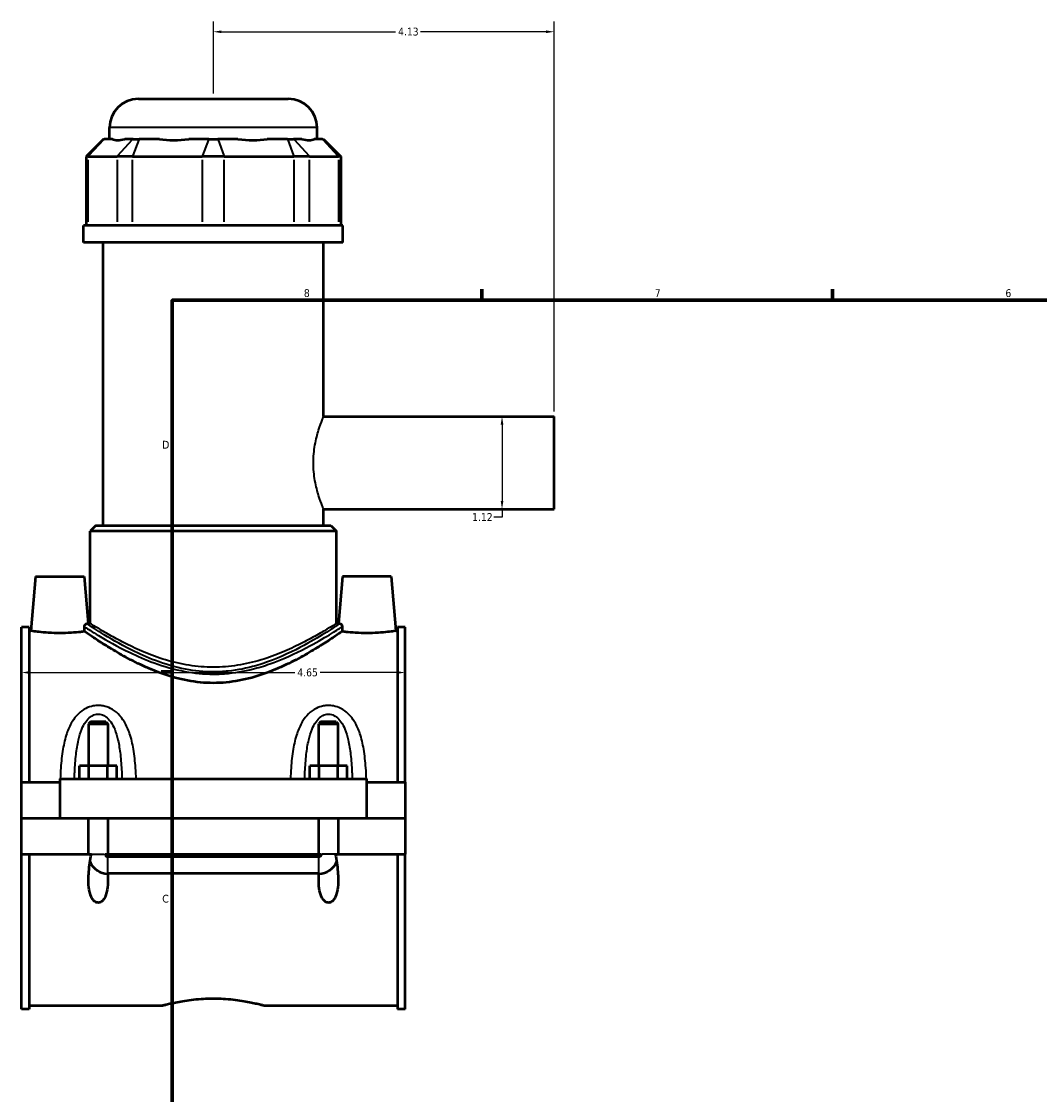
# Model space of a CAD drawing. Header units: inches. Extents: x -1.3 to 48, y -1.8 to 47.4.
# Tile 3 of 8: x -1.3 to 11, y 11.4 to 24.4. Entities that reach past the tile are written whole.
import ezdxf

# ---------------------------------------------------------------- set-up
doc = ezdxf.new("R2010")
doc.units = ezdxf.units.IN
doc.header["$MEASUREMENT"] = 0
for name, color, linetype, lineweight in [('Border (ANSI)', 7, 'Continuous', 70), ('Dimension (ANSI)', 7, 'Continuous', 25), ('Visible (ANSI)', 7, 'Continuous', 50), ('Visible Narrow (ANSI)', 7, 'Continuous', 35)]:
    doc.layers.add(name, color=color, linetype=linetype, lineweight=lineweight)
doc.styles.add('Note Text (ANSI)', font='tahoma.ttf')
doc.dimstyles.new('Default (ANSI)', dxfattribs={"dimtxt": 0.094488, "dimasz": 0.098425, "dimexe": 0.125, "dimexo": 0.0625, "dimgap": 0.031496, "dimtad": 0, "dimtih": 1, "dimtoh": 1, "dimrnd": 1e-08, "dimzin": 4, "dimdsep": 46, "dimtxsty": 'Note Text (ANSI)', "dimcen": 0.09, "dimdle": 0.393701, "dimclrd": 256, "dimclre": 256, "dimclrt": 5, "dimadec": 0, "dimazin": 1, "dimtfac": 1, "dimtofl": 0, "dimtmove": 0, "dimatfit": 3, "dimfxl": 1, "dimtolj": 1, "dimtzin": 4, "dimlwd": -1, "dimlwe": -1, "dimarcsym": 0})

# ---------------------------------------------------------------- blocks, each defined once
blk = doc.blocks.new('Borders Default Border')
at = {"layer": 'Border (ANSI)'}
for p, q in [((4.25, 21), (4.25, 21.134)), ((8.5, 21), (8.5, 21.134)), ((0.5, 16.5), (0.366, 16.5))]:
    blk.add_line(p, q, dxfattribs=at)
at = {"layer": 'Border (ANSI)', "flags": 128}
blk.add_lwpolyline([(0.5, 1), (0.5, 21), (33.5, 21), (33.5, 1), (0.5, 1)], dxfattribs=at)
at = {"layer": 'Border (ANSI)', "color": 5, "true_color": 0x0000ff, "char_height": 0.0945, "attachment_point": 7, "style": 'Note Text (ANSI)'}
for s, insert in [('8', (2.094, 21.038)), ('7', (6.346, 21.04)), ('6', (10.595, 21.038)), ('D', (0.378, 19.203)), ('C', (0.378, 13.701))]:
    blk.add_mtext(s, dxfattribs=dict(at, insert=insert))
blk = doc.blocks.new('*D6')
at = {"layer": 'Defpoints', "color": 0, "transparency": 16777216}
for p in [(5.127, 24.254), (0.997, 23.441), (5.127, 19.591)]:
    blk.add_point(p, dxfattribs=at)
at = {"layer": 'Dimension (ANSI)', "transparency": 16777216}
for p, q in [((0.997, 23.504), (0.997, 24.379)), ((5.127, 19.654), (5.127, 24.379)), ((1.095, 24.254), (3.204, 24.254)), ((5.028, 24.254), (3.509, 24.254))]:
    blk.add_line(p, q, dxfattribs=at)
for points in [[(1.095, 24.27), (1.095, 24.237), (0.997, 24.254)], [(5.028, 24.27), (5.028, 24.237), (5.127, 24.254)]]:
    blk.add_solid(points, dxfattribs=at)
at = {"layer": 'Dimension (ANSI)', "color": 5, "transparency": 16777216, "insert": (3.236, 24.303), "char_height": 0.0945, "attachment_point": 1, "style": 'Note Text (ANSI)'}
blk.add_mtext('\\A1;4.13', dxfattribs=at)
blk = doc.blocks.new('*D7')
at = {"layer": 'Defpoints', "color": 0, "transparency": 16777216}
for p in [(3.322, 16.49), (-1.328, 16.101), (3.322, 16.101)]:
    blk.add_point(p, dxfattribs=at)
at = {"layer": 'Dimension (ANSI)', "transparency": 16777216}
for p, q in [((-1.23, 16.49), (1.984, 16.49)), ((3.223, 16.49), (2.29, 16.49))]:
    blk.add_line(p, q, dxfattribs=at)
for points in [[(-1.23, 16.507), (-1.23, 16.474), (-1.328, 16.49)], [(3.223, 16.507), (3.223, 16.474), (3.322, 16.49)]]:
    blk.add_solid(points, dxfattribs=at)
at = {"layer": 'Dimension (ANSI)', "color": 5, "transparency": 16777216, "insert": (2.015, 16.539), "char_height": 0.0945, "attachment_point": 1, "style": 'Note Text (ANSI)'}
blk.add_mtext('\\A1;4.65', dxfattribs=at)
blk = doc.blocks.new('*D9')
at = {"layer": 'Defpoints', "color": 0, "transparency": 16777216}
for p in [(4.249, 19.591), (4.249, 18.471), (4.495, 18.471)]:
    blk.add_point(p, dxfattribs=at)
at = {"layer": 'Dimension (ANSI)', "transparency": 16777216}
for p, q in [((4.495, 19.493), (4.495, 18.57)), ((4.495, 18.471), (4.495, 18.373)), ((4.495, 18.373), (4.397, 18.373))]:
    blk.add_line(p, q, dxfattribs=at)
for points in [[(4.479, 19.493), (4.512, 19.493), (4.495, 19.591)], [(4.479, 18.57), (4.512, 18.57), (4.495, 18.471)]]:
    blk.add_solid(points, dxfattribs=at)
at = {"layer": 'Dimension (ANSI)', "color": 5, "transparency": 16777216, "insert": (4.133, 18.421), "char_height": 0.0945, "attachment_point": 1, "style": 'Note Text (ANSI)'}
blk.add_mtext('\\A1;1.12', dxfattribs=at)

msp = doc.modelspace()

# ---------------------------------------------------------------- linework, layer by layer
at = {"layer": 'Visible (ANSI)'}
for p, q in [((0.089, 23.441), (1.905, 23.441)), ((-0.26, 22.953), (-0.26, 23.092)), ((2.254, 22.953), (2.254, 23.092)), ((-0.336, 22.953), (-0.546, 22.744)), ((-0.336, 22.953), (-0.326, 22.953)), ((-0.225, 22.953), (-0.326, 22.953)), ((0.024, 22.953), (-0.077, 22.953)), ((0.024, 22.953), (0.099, 22.953)), ((0.343, 22.953), (0.099, 22.953)), ((0.943, 22.953), (0.699, 22.953)), ((0.943, 22.953), (1.05, 22.953)), ((1.294, 22.953), (1.05, 22.953)), ((1.894, 22.953), (1.65, 22.953)), ((1.894, 22.953), (1.97, 22.953)), ((2.071, 22.953), (1.97, 22.953)), ((2.319, 22.953), (2.218, 22.953)), ((2.319, 22.953), (2.33, 22.953)), ((2.33, 22.953), (2.54, 22.744)), ((-0.519, 22.744), (-0.546, 22.744)), ((-0.546, 22.744), (-0.546, 21.908)), ((-0.519, 22.744), (-0.17, 22.744)), ((0.019, 22.744), (-0.17, 22.744)), ((0.019, 22.744), (0.863, 22.744)), ((1.13, 22.744), (0.863, 22.744)), ((1.13, 22.744), (1.974, 22.744)), ((2.163, 22.744), (1.974, 22.744)), ((2.163, 22.744), (2.513, 22.744)), ((2.54, 22.744), (2.513, 22.744)), ((2.54, 22.744), (2.54, 21.908)), ((2.568, 21.908), (-0.575, 21.908)), ((-0.575, 21.699), (-0.575, 21.908)), ((2.568, 21.699), (2.568, 21.908)), ((2.568, 21.699), (-0.575, 21.699)), ((-0.339, 18.271), (-0.339, 21.699)), ((2.333, 19.591), (2.333, 21.699)), ((2.333, 19.591), (5.127, 19.591)), ((5.127, 18.471), (5.127, 19.591)), ((2.333, 18.271), (2.333, 18.471)), ((2.333, 18.471), (5.127, 18.471)), ((-0.426, 18.271), (-0.496, 18.201)), ((-0.426, 18.271), (2.42, 18.271)), ((2.42, 18.271), (2.49, 18.201)), ((2.49, 18.201), (-0.496, 18.201)), ((-0.496, 17.086), (-0.496, 18.201)), ((2.49, 17.086), (2.49, 18.201)), ((-1.158, 17.652), (-1.216, 16.995)), ((-1.158, 17.652), (-0.568, 17.652)), ((-0.568, 17.652), (-0.518, 17.086)), ((2.562, 17.652), (2.512, 17.086)), ((3.152, 17.652), (2.562, 17.652)), ((3.152, 17.652), (3.21, 16.995)), ((-1.328, 15.162), (-1.328, 17.041)), ((-1.235, 17.041), (-1.328, 17.041)), ((-1.235, 17.041), (-1.235, 15.162)), ((-0.496, 17.086), (-0.518, 17.086)), ((2.512, 17.086), (2.49, 17.086)), ((3.229, 17.041), (3.229, 15.162)), ((3.322, 17.041), (3.229, 17.041)), ((3.322, 15.162), (3.322, 17.041)), ((-1.235, 16.995), (-1.216, 16.995)), ((3.21, 16.995), (3.229, 16.995)), ((-0.493, 15.891), (-0.516, 15.868)), ((-0.516, 15.868), (-0.28, 15.868)), ((-0.516, 15.868), (-0.516, 15.359)), ((-0.304, 15.891), (-0.493, 15.891)), ((-0.304, 15.891), (-0.28, 15.868)), ((-0.28, 15.868), (-0.28, 15.359)), ((2.297, 15.891), (2.274, 15.868)), ((2.274, 15.868), (2.51, 15.868)), ((2.274, 15.359), (2.274, 15.868)), ((2.486, 15.891), (2.297, 15.891)), ((2.486, 15.891), (2.51, 15.868)), ((2.51, 15.359), (2.51, 15.868)), ((-0.625, 15.201), (-0.625, 15.359)), ((-0.512, 15.359), (-0.625, 15.359)), ((-0.512, 15.201), (-0.512, 15.359)), ((-0.285, 15.359), (-0.512, 15.359)), ((-0.285, 15.201), (-0.285, 15.359)), ((-0.171, 15.359), (-0.285, 15.359)), ((-0.171, 15.201), (-0.171, 15.359)), ((2.165, 15.201), (2.165, 15.359)), ((2.278, 15.359), (2.165, 15.359)), ((2.278, 15.201), (2.278, 15.359)), ((2.505, 15.359), (2.278, 15.359)), ((2.505, 15.201), (2.505, 15.359)), ((2.619, 15.359), (2.505, 15.359)), ((2.619, 15.201), (2.619, 15.359)), ((-1.328, 15.162), (-0.863, 15.162)), ((-1.328, 14.727), (-1.328, 15.162)), ((-0.863, 15.201), (-0.863, 14.727)), ((-0.863, 15.201), (2.857, 15.201)), ((2.857, 14.727), (2.857, 15.201)), ((2.857, 15.162), (3.322, 15.162)), ((3.322, 15.162), (3.322, 14.727)), ((-1.328, 14.727), (-0.863, 14.727)), ((-1.328, 14.289), (-1.328, 14.723)), ((-0.516, 14.723), (-1.328, 14.723)), ((-0.863, 14.727), (2.857, 14.727)), ((-0.516, 14.727), (-0.516, 14.723)), ((-0.516, 14.289), (-0.516, 14.723)), ((-0.28, 14.727), (-0.28, 14.723)), ((-0.28, 14.723), (-0.28, 14.289)), ((2.274, 14.723), (-0.28, 14.723)), ((2.274, 14.723), (2.274, 14.727)), ((2.274, 14.289), (2.274, 14.723)), ((2.51, 14.723), (2.51, 14.727)), ((2.51, 14.723), (2.51, 14.289)), ((3.322, 14.723), (2.51, 14.723)), ((2.857, 14.727), (3.322, 14.727)), ((3.322, 14.723), (3.322, 14.289)), ((-1.328, 12.41), (-1.328, 14.289)), ((-1.328, 14.289), (-0.516, 14.289)), ((-1.235, 14.289), (-1.235, 12.41)), ((-0.516, 14.289), (-0.481, 14.289)), ((-0.315, 14.289), (-0.28, 14.289)), ((-0.28, 14.289), (2.274, 14.289)), ((-0.28, 14.26), (2.274, 14.26)), ((2.274, 14.289), (2.309, 14.289)), ((2.475, 14.289), (2.51, 14.289)), ((2.51, 14.289), (3.322, 14.289)), ((3.229, 14.289), (3.229, 12.41)), ((3.322, 12.41), (3.322, 14.289)), ((2.274, 14.055), (-0.28, 14.055)), ((-1.235, 12.41), (-1.328, 12.41)), ((-1.235, 12.455), (0.38, 12.455)), ((1.614, 12.455), (3.229, 12.455)), ((3.322, 12.41), (3.229, 12.41))]:
    msp.add_line(p, q, dxfattribs=at)
for centre, radius, start, end in [((0.089, 23.092), 0.349, 90, 180), ((1.905, 23.092), 0.349, 0, 90), ((-0.28, 14.289), 0.236, 202.9251, 269.396), ((2.274, 14.289), 0.236, 270.604, 337.0749)]:
    msp.add_arc(centre, radius, start, end, dxfattribs=at)
for major_axis, ratio, start_param, end_param in [((1.233, 1.233), 0.198912, 3.184055, 3.491829), ((-1.045, -1.045), 0.668179, 0.435162, 0.742936), ((1.045, -1.045), 0.668179, 5.54025, 5.848024), ((1.233, -1.233), 0.198912, 5.932949, 6.240723)]:
    msp.add_ellipse((0.997, 24.196), major_axis=major_axis, ratio=ratio, start_param=start_param, end_param=end_param, dxfattribs=at)
for points, knots in [([(-0.564, 17.044), (-0.564, 17.047), (-0.564, 17.05), (-0.563, 17.057), (-0.562, 17.06), (-0.559, 17.067), (-0.556, 17.071), (-0.549, 17.079), (-0.542, 17.083), (-0.536, 17.083)], [0, 0, 0, 0, 0.0233013, 0.0233013, 0.0549925, 0.0549925, 0.099871, 0.099871, 0.1769512, 0.1769512, 0.1769512, 0.1769512]), ([(-0.563, 16.987), (-0.564, 17.001), (-0.564, 17.015), (-0.564, 17.034), (-0.564, 17.039), (-0.564, 17.044)], [0.9973843, 0.9973843, 0.9973843, 0.9973843, 1.0923356, 1.0923356, 1.1304408, 1.1304408, 1.1304408, 1.1304408]), ([(2.53, 17.083), (2.53, 17.083), (2.53, 17.083), (2.536, 17.082), (2.541, 17.08), (2.549, 17.073), (2.552, 17.068), (2.555, 17.061), (2.556, 17.058), (2.557, 17.053), (2.558, 17.051), (2.558, 17.048), (2.558, 17.046), (2.558, 17.044)], [0, 0, 0, 0, 0.0078564, 0.0078564, 0.1281211, 0.1281211, 0.2351476, 0.2351476, 0.2946876, 0.2946876, 0.3211587, 0.3211587, 0.346083, 0.346083, 0.346083, 0.346083]), ([(2.558, 17.044), (2.558, 17.039), (2.558, 17.034), (2.558, 17.015), (2.557, 17.001), (2.557, 16.987)], [1.0542304, 1.0542304, 1.0542304, 1.0542304, 1.0923356, 1.0923356, 1.1872869, 1.1872869, 1.1872869, 1.1872869]), ([(-0.563, 16.987), (-0.578, 16.985), (-0.595, 16.983), (-0.644, 16.978), (-0.684, 16.974), (-0.771, 16.969), (-0.819, 16.967), (-0.908, 16.967), (-0.955, 16.969), (-1.042, 16.974), (-1.082, 16.978), (-1.144, 16.985), (-1.171, 16.988), (-1.207, 16.994), (-1.216, 16.995), (-1.216, 16.995)], [1.835834, 1.835834, 1.835834, 1.835834, 2.035297, 2.035297, 2.374881, 2.374881, 2.714465, 2.714465, 3.054049, 3.054049, 3.393633, 3.393633, 3.732665, 3.732665, 4.071698, 4.071698, 4.071698, 4.071698]), ([(2.557, 16.987), (2.552, 16.984), (2.546, 16.979), (2.516, 16.96), (2.485, 16.938), (2.404, 16.884), (2.353, 16.852), (2.239, 16.781), (2.175, 16.742), (2.04, 16.666), (1.963, 16.625), (1.795, 16.546), (1.704, 16.507), (1.513, 16.44), (1.412, 16.412), (1.206, 16.373), (1.101, 16.363), (0.893, 16.363), (0.788, 16.373), (0.582, 16.412), (0.481, 16.44), (0.29, 16.507), (0.199, 16.546), (0.031, 16.625), (-0.046, 16.666), (-0.182, 16.742), (-0.246, 16.781), (-0.36, 16.852), (-0.41, 16.884), (-0.491, 16.938), (-0.523, 16.96), (-0.552, 16.979), (-0.558, 16.984), (-0.563, 16.987)], [6.763123, 6.763123, 6.763123, 6.763123, 7.072844, 7.072844, 7.853985, 7.853985, 8.635126, 8.635126, 9.416266, 9.416266, 10.208052, 10.208052, 10.999837, 10.999837, 11.791622, 11.791622, 12.583407, 12.583407, 13.375192, 13.375192, 14.166977, 14.166977, 14.958762, 14.958762, 15.750547, 15.750547, 16.531688, 16.531688, 17.312829, 17.312829, 18.09397, 18.09397, 18.403691, 18.403691, 18.403691, 18.403691]), ([(3.21, 16.995), (3.21, 16.995), (3.201, 16.994), (3.165, 16.988), (3.138, 16.985), (3.076, 16.978), (3.036, 16.974), (2.949, 16.969), (2.901, 16.967), (2.857, 16.967), (2.812, 16.967), (2.765, 16.969), (2.678, 16.974), (2.638, 16.978), (2.589, 16.983), (2.572, 16.985), (2.557, 16.987)], [4.071698, 4.071698, 4.071698, 4.071698, 4.41073, 4.41073, 4.749762, 4.749762, 5.089346, 5.089346, 5.42893, 5.42893, 5.42893, 5.768514, 5.768514, 6.108098, 6.108098, 6.307561, 6.307561, 6.307561, 6.307561]), ([(-0.283, 14.055), (-0.281, 14.029), (-0.28, 14.004), (-0.28, 13.94), (-0.282, 13.897), (-0.293, 13.836), (-0.298, 13.816), (-0.311, 13.779), (-0.319, 13.761), (-0.338, 13.734), (-0.347, 13.723), (-0.365, 13.71), (-0.371, 13.707), (-0.384, 13.702), (-0.391, 13.701), (-0.405, 13.701), (-0.412, 13.702), (-0.426, 13.707), (-0.432, 13.71), (-0.449, 13.723), (-0.459, 13.734), (-0.477, 13.761), (-0.485, 13.779), (-0.498, 13.816), (-0.503, 13.836), (-0.514, 13.897), (-0.516, 13.94), (-0.516, 14.043), (-0.51, 14.114), (-0.494, 14.22), (-0.488, 14.255), (-0.481, 14.289)], [1.215949, 1.215949, 1.215949, 1.215949, 1.413207, 1.413207, 1.730061, 1.730061, 1.888488, 1.888488, 2.046915, 2.046915, 2.156349, 2.156349, 2.211065, 2.211065, 2.265782, 2.265782, 2.320499, 2.320499, 2.375216, 2.375216, 2.48465, 2.48465, 2.643077, 2.643077, 2.801504, 2.801504, 3.118358, 3.118358, 3.634555, 3.634555, 3.885607, 3.885607, 3.885607, 3.885607]), ([(-0.315, 14.289), (-0.314, 14.284), (-0.312, 14.28), (-0.307, 14.272), (-0.304, 14.268), (-0.297, 14.264), (-0.294, 14.262), (-0.287, 14.26), (-0.284, 14.26), (-0.28, 14.26)], [0.0000698, 0.0000698, 0.0000698, 0.0000698, 0.0369029, 0.0369029, 0.0726601, 0.0726601, 0.1000626, 0.1000626, 0.1267854, 0.1267854, 0.1267854, 0.1267854]), ([(2.475, 14.289), (2.482, 14.255), (2.488, 14.22), (2.504, 14.114), (2.51, 14.043), (2.51, 13.94), (2.508, 13.897), (2.497, 13.836), (2.492, 13.816), (2.479, 13.779), (2.471, 13.761), (2.452, 13.734), (2.443, 13.723), (2.425, 13.71), (2.419, 13.707), (2.406, 13.702), (2.399, 13.701), (2.385, 13.701), (2.378, 13.702), (2.364, 13.707), (2.358, 13.711), (2.333, 13.728), (2.318, 13.752), (2.294, 13.802), (2.286, 13.837), (2.275, 13.909), (2.274, 13.945), (2.274, 14.003), (2.275, 14.029), (2.276, 14.055)], [0.645958, 0.645958, 0.645958, 0.645958, 0.89701, 0.89701, 1.413207, 1.413207, 1.730061, 1.730061, 1.888488, 1.888488, 2.046915, 2.046915, 2.156349, 2.156349, 2.211065, 2.211065, 2.265782, 2.265782, 2.318017, 2.318017, 2.370251, 2.370251, 2.559775, 2.559775, 2.832356, 2.832356, 3.104938, 3.104938, 3.300366, 3.300366, 3.300366, 3.300366]), ([(2.274, 14.26), (2.278, 14.26), (2.283, 14.26), (2.291, 14.264), (2.295, 14.266), (2.301, 14.272), (2.303, 14.275), (2.306, 14.281), (2.308, 14.285), (2.309, 14.289)], [0, 0, 0, 0, 0.0338755, 0.0338755, 0.069072, 0.069072, 0.0968973, 0.0968973, 0.1265215, 0.1265215, 0.1265215, 0.1265215]), ([(0.38, 12.455), (0.38, 12.455), (0.383, 12.456), (0.399, 12.461), (0.411, 12.464), (0.443, 12.472), (0.462, 12.477), (0.507, 12.487), (0.533, 12.492), (0.588, 12.503), (0.618, 12.509), (0.686, 12.519), (0.722, 12.524), (0.798, 12.532), (0.838, 12.536), (0.918, 12.54), (0.958, 12.541), (1.036, 12.541), (1.076, 12.54), (1.156, 12.536), (1.196, 12.532), (1.272, 12.524), (1.308, 12.519), (1.375, 12.509), (1.406, 12.503), (1.461, 12.492), (1.486, 12.487), (1.532, 12.477), (1.551, 12.472), (1.583, 12.464), (1.595, 12.461), (1.61, 12.456), (1.614, 12.455), (1.614, 12.455)], [2.375533, 2.375533, 2.375533, 2.375533, 2.672445, 2.672445, 2.969357, 2.969357, 3.26627, 3.26627, 3.563182, 3.563182, 3.860153, 3.860153, 4.157124, 4.157124, 4.454095, 4.454095, 4.751066, 4.751066, 5.048037, 5.048037, 5.345008, 5.345008, 5.641979, 5.641979, 5.93895, 5.93895, 6.235862, 6.235862, 6.532774, 6.532774, 6.829687, 6.829687, 7.126599, 7.126599, 7.126599, 7.126599])]:
    msp.add_open_spline(points, degree=3, knots=knots, dxfattribs=at)
for points in [[(-0.518, 17.086), (-0.518, 17.086), (-0.524, 17.085), (-0.536, 17.083)], [(2.53, 17.083), (2.518, 17.085), (2.512, 17.086), (2.512, 17.086)], [(-0.28, 14.055), (-0.281, 14.055), (-0.282, 14.055), (-0.283, 14.055)], [(2.276, 14.055), (2.275, 14.055), (2.275, 14.055), (2.274, 14.055)]]:
    msp.add_open_spline(points, degree=3, dxfattribs=at)
at = {"layer": 'Visible Narrow (ANSI)'}
for p, q in [((2.239, 23.092), (-0.245, 23.092)), ((-0.335, 22.943), (-0.51, 22.754)), ((-0.16, 22.754), (0.014, 22.943)), ((0.095, 22.943), (0.023, 22.754)), ((0.939, 22.943), (0.867, 22.754)), ((1.054, 22.943), (1.126, 22.754)), ((1.898, 22.943), (1.97, 22.754)), ((1.979, 22.943), (2.154, 22.754)), ((2.329, 22.943), (2.503, 22.754)), ((-0.519, 21.95), (-0.519, 22.702)), ((-0.17, 22.702), (-0.17, 21.95)), ((0.019, 21.95), (0.019, 22.702)), ((0.863, 22.702), (0.863, 21.95)), ((1.13, 21.95), (1.13, 22.702)), ((1.974, 22.702), (1.974, 21.95)), ((2.163, 21.95), (2.163, 22.702)), ((2.513, 22.702), (2.513, 21.95)), ((-0.475, 14.289), (-0.322, 14.289)), ((-0.28, 14.059), (-0.28, 14.25)), ((2.274, 14.059), (2.274, 14.25)), ((2.468, 14.289), (2.315, 14.289))]:
    msp.add_line(p, q, dxfattribs=at)
for points, knots in [([(2.333, 18.471), (2.333, 18.471), (2.331, 18.475), (2.325, 18.489), (2.321, 18.5), (2.304, 18.543), (2.288, 18.586), (2.257, 18.685), (2.241, 18.747), (2.222, 18.85), (2.218, 18.886), (2.211, 18.959), (2.209, 18.996), (2.209, 19.067), (2.211, 19.104), (2.218, 19.176), (2.222, 19.212), (2.241, 19.316), (2.257, 19.378), (2.288, 19.477), (2.304, 19.52), (2.321, 19.563), (2.325, 19.574), (2.331, 19.588), (2.333, 19.591), (2.333, 19.591)], [2.172852, 2.172852, 2.172852, 2.172852, 2.44429, 2.44429, 2.715728, 2.715728, 3.258603, 3.258603, 3.802154, 3.802154, 4.073929, 4.073929, 4.345704, 4.345704, 4.61748, 4.61748, 4.889255, 4.889255, 5.432806, 5.432806, 5.975681, 5.975681, 6.247119, 6.247119, 6.518557, 6.518557, 6.518557, 6.518557]), ([(-0.564, 17.044), (-0.562, 17.043), (-0.558, 17.04), (-0.527, 17.02), (-0.471, 16.984), (-0.296, 16.88), (-0.167, 16.805), (0.077, 16.688), (0.174, 16.645), (0.396, 16.564), (0.521, 16.528), (0.765, 16.483), (0.881, 16.471), (0.997, 16.471), (1.058, 16.471), (1.119, 16.474), (1.298, 16.492), (1.414, 16.515), (1.595, 16.565), (1.664, 16.588), (1.896, 16.674), (2.044, 16.747), (2.273, 16.87), (2.362, 16.922), (2.495, 17.004), (2.539, 17.032), (2.558, 17.044)], [-31.269648, -31.269648, -31.269648, -31.269648, -31.087263, -31.087263, -29.791632, -29.791632, -28.190525, -28.190525, -27.263309, -27.263309, -26.239027, -26.239027, -25.373097, -25.373097, -25.373097, -24.918804, -24.918804, -24.023515, -24.023515, -23.435366, -23.435366, -21.958058, -21.958058, -20.705916, -20.705916, -19.4765, -19.4765, -19.4765, -19.4765]), ([(2.53, 17.083), (2.528, 17.082), (2.526, 17.081), (2.506, 17.068), (2.462, 17.038), (2.331, 16.955), (2.245, 16.902), (2.02, 16.777), (1.876, 16.704), (1.649, 16.616), (1.582, 16.593), (1.404, 16.542), (1.291, 16.519), (1.116, 16.501), (1.056, 16.497), (0.997, 16.497), (0.883, 16.497), (0.77, 16.509), (0.532, 16.555), (0.409, 16.592), (0.193, 16.674), (0.097, 16.717), (-0.141, 16.836), (-0.267, 16.912), (-0.438, 17.018), (-0.493, 17.055), (-0.527, 17.078), (-0.533, 17.081), (-0.536, 17.083)], [19.30395, 19.30395, 19.30395, 19.30395, 19.463524, 19.463524, 20.705916, 20.705916, 21.958058, 21.958058, 23.435366, 23.435366, 24.023515, 24.023515, 24.918804, 24.918804, 25.373097, 25.373097, 25.373097, 26.239027, 26.239027, 27.263309, 27.263309, 28.190525, 28.190525, 29.791632, 29.791632, 31.087263, 31.087263, 31.442198, 31.442198, 31.442198, 31.442198]), ([(2.49, 17.086), (2.49, 17.086), (2.48, 17.08), (2.441, 17.055), (2.411, 17.037), (2.334, 16.991), (2.287, 16.963), (2.178, 16.902), (2.117, 16.869), (1.987, 16.804), (1.914, 16.77), (1.754, 16.703), (1.667, 16.671), (1.485, 16.616), (1.389, 16.593), (1.194, 16.562), (1.094, 16.554), (0.899, 16.554), (0.8, 16.562), (0.605, 16.593), (0.509, 16.616), (0.326, 16.671), (0.24, 16.703), (0.08, 16.77), (0.006, 16.804), (-0.123, 16.869), (-0.184, 16.902), (-0.293, 16.963), (-0.341, 16.991), (-0.418, 17.037), (-0.447, 17.055), (-0.487, 17.08), (-0.496, 17.086), (-0.496, 17.086)], [5.920206, 5.920206, 5.920206, 5.920206, 6.657116, 6.657116, 7.394026, 7.394026, 8.130937, 8.130937, 8.867847, 8.867847, 9.610988, 9.610988, 10.35413, 10.35413, 11.097271, 11.097271, 11.840413, 11.840413, 12.583555, 12.583555, 13.326696, 13.326696, 14.069838, 14.069838, 14.812979, 14.812979, 15.549889, 15.549889, 16.286799, 16.286799, 17.023709, 17.023709, 17.760619, 17.760619, 17.760619, 17.760619]), ([(0.062, 15.201), (0.06, 15.246), (0.058, 15.29), (0.049, 15.411), (0.041, 15.487), (0.018, 15.627), (0.003, 15.691), (-0.034, 15.802), (-0.055, 15.849), (-0.103, 15.928), (-0.128, 15.961), (-0.184, 16.015), (-0.215, 16.038), (-0.277, 16.069), (-0.307, 16.079), (-0.358, 16.089), (-0.378, 16.091), (-0.398, 16.091), (-0.418, 16.091), (-0.438, 16.089), (-0.489, 16.079), (-0.52, 16.069), (-0.581, 16.038), (-0.612, 16.015), (-0.668, 15.961), (-0.694, 15.928), (-0.742, 15.849), (-0.762, 15.802), (-0.8, 15.691), (-0.814, 15.627), (-0.838, 15.487), (-0.846, 15.411), (-0.854, 15.29), (-0.857, 15.246), (-0.858, 15.201)], [-6.12408, -6.12408, -6.12408, -6.12408, -5.803521, -5.803521, -5.237131, -5.237131, -4.73067, -4.73067, -4.320119, -4.320119, -3.986618, -3.986618, -3.689291, -3.689291, -3.444288, -3.444288, -3.291162, -3.291162, -3.291162, -3.138035, -3.138035, -2.893033, -2.893033, -2.595706, -2.595706, -2.262205, -2.262205, -1.851654, -1.851654, -1.345193, -1.345193, -0.778803, -0.778803, -0.458244, -0.458244, -0.458244, -0.458244]), ([(2.852, 15.201), (2.85, 15.246), (2.848, 15.29), (2.839, 15.411), (2.831, 15.487), (2.808, 15.627), (2.793, 15.691), (2.756, 15.802), (2.735, 15.849), (2.687, 15.928), (2.662, 15.961), (2.606, 16.015), (2.575, 16.038), (2.513, 16.069), (2.483, 16.079), (2.432, 16.089), (2.412, 16.091), (2.392, 16.091), (2.372, 16.091), (2.352, 16.089), (2.301, 16.079), (2.27, 16.069), (2.209, 16.038), (2.178, 16.015), (2.122, 15.961), (2.096, 15.928), (2.048, 15.849), (2.028, 15.802), (1.99, 15.691), (1.976, 15.627), (1.952, 15.487), (1.944, 15.411), (1.936, 15.29), (1.933, 15.246), (1.932, 15.201)], [-6.124079, -6.124079, -6.124079, -6.124079, -5.803522, -5.803522, -5.237132, -5.237132, -4.730669, -4.730669, -4.320119, -4.320119, -3.986618, -3.986618, -3.689291, -3.689291, -3.444288, -3.444288, -3.291162, -3.291162, -3.291162, -3.138035, -3.138035, -2.893033, -2.893033, -2.595706, -2.595706, -2.262205, -2.262205, -1.851654, -1.851654, -1.345192, -1.345192, -0.778802, -0.778802, -0.458244, -0.458244, -0.458244, -0.458244]), ([(-0.686, 15.201), (-0.685, 15.23), (-0.684, 15.258), (-0.679, 15.358), (-0.674, 15.429), (-0.66, 15.558), (-0.65, 15.617), (-0.627, 15.719), (-0.614, 15.763), (-0.584, 15.836), (-0.568, 15.866), (-0.532, 15.916), (-0.513, 15.937), (-0.475, 15.965), (-0.456, 15.975), (-0.423, 15.984), (-0.411, 15.986), (-0.398, 15.986), (-0.386, 15.986), (-0.373, 15.984), (-0.341, 15.975), (-0.322, 15.965), (-0.283, 15.937), (-0.264, 15.916), (-0.228, 15.866), (-0.212, 15.836), (-0.182, 15.763), (-0.169, 15.719), (-0.146, 15.617), (-0.137, 15.558), (-0.122, 15.429), (-0.117, 15.358), (-0.112, 15.258), (-0.111, 15.23), (-0.11, 15.201)], [0.553667, 0.553667, 0.553667, 0.553667, 0.778803, 0.778803, 1.345193, 1.345193, 1.851654, 1.851654, 2.262205, 2.262205, 2.595706, 2.595706, 2.893033, 2.893033, 3.138035, 3.138035, 3.291162, 3.291162, 3.291162, 3.444288, 3.444288, 3.689291, 3.689291, 3.986618, 3.986618, 4.320119, 4.320119, 4.73067, 4.73067, 5.237131, 5.237131, 5.803521, 5.803521, 6.028657, 6.028657, 6.028657, 6.028657]), ([(2.104, 15.201), (2.105, 15.23), (2.106, 15.258), (2.111, 15.358), (2.116, 15.429), (2.13, 15.558), (2.14, 15.617), (2.163, 15.719), (2.176, 15.763), (2.206, 15.836), (2.222, 15.866), (2.258, 15.916), (2.277, 15.937), (2.315, 15.965), (2.334, 15.975), (2.367, 15.984), (2.379, 15.986), (2.392, 15.986), (2.404, 15.986), (2.417, 15.984), (2.449, 15.975), (2.468, 15.965), (2.507, 15.937), (2.526, 15.916), (2.562, 15.866), (2.578, 15.836), (2.608, 15.763), (2.621, 15.719), (2.644, 15.617), (2.653, 15.558), (2.668, 15.429), (2.673, 15.358), (2.678, 15.258), (2.679, 15.23), (2.68, 15.201)], [0.553667, 0.553667, 0.553667, 0.553667, 0.778802, 0.778802, 1.345192, 1.345192, 1.851654, 1.851654, 2.262205, 2.262205, 2.595706, 2.595706, 2.893033, 2.893033, 3.138035, 3.138035, 3.291162, 3.291162, 3.291162, 3.444288, 3.444288, 3.689291, 3.689291, 3.986618, 3.986618, 4.320119, 4.320119, 4.730669, 4.730669, 5.237132, 5.237132, 5.803522, 5.803522, 6.028657, 6.028657, 6.028657, 6.028657])]:
    msp.add_open_spline(points, degree=3, knots=knots, dxfattribs=at)

# ---------------------------------------------------------------- block references
msp.add_blockref('Borders Default Border', (0, 0))

# ---------------------------------------------------------------- dimensions: what is measured, and where the dimension line sits
at = {"layer": 'Dimension (ANSI)'}
for base, p1, p2, angle, override, picture, middle in [((5.127, 24.254), (0.997, 23.441), (5.127, 19.591), 180, {"dimgap": 0.031496, "dimtih": 0, "dimtoh": 0, "dimdec": 2, "dimtol": 0, "dimlim": 0, "dimtp": 0, "dimtm": 0, "dimtdec": 2, "dimatfit": 1}, '*D6', (3.357, 24.254)), ((4.495, 18.471), (4.249, 19.591), (4.249, 18.471), 270, {"dimgap": 0.031496, "dimdec": 2, "dimse1": 1, "dimse2": 1, "dimtol": 0, "dimlim": 0, "dimtp": 0, "dimtm": 0, "dimtdec": 2, "dimatfit": 2}, '*D9', (4.249, 18.373)), ((3.322, 16.49), (-1.328, 16.101), (3.322, 16.101), 180, {"dimgap": 0.031496, "dimtih": 0, "dimtoh": 0, "dimdec": 2, "dimse1": 1, "dimse2": 1, "dimtol": 0, "dimlim": 0, "dimtp": 0, "dimtm": 0, "dimtdec": 2, "dimatfit": 1}, '*D7', (2.137, 16.49))]:
    dim = msp.add_linear_dim(base=base, p1=p1, p2=p2, angle=angle, dimstyle='Default (ANSI)', override=override, dxfattribs=at)
    dim.commit()
    dim.dimension.update_dxf_attribs({"geometry": picture, "text_midpoint": middle, "dimtype": 160})

doc.saveas('drawing.dxf')
